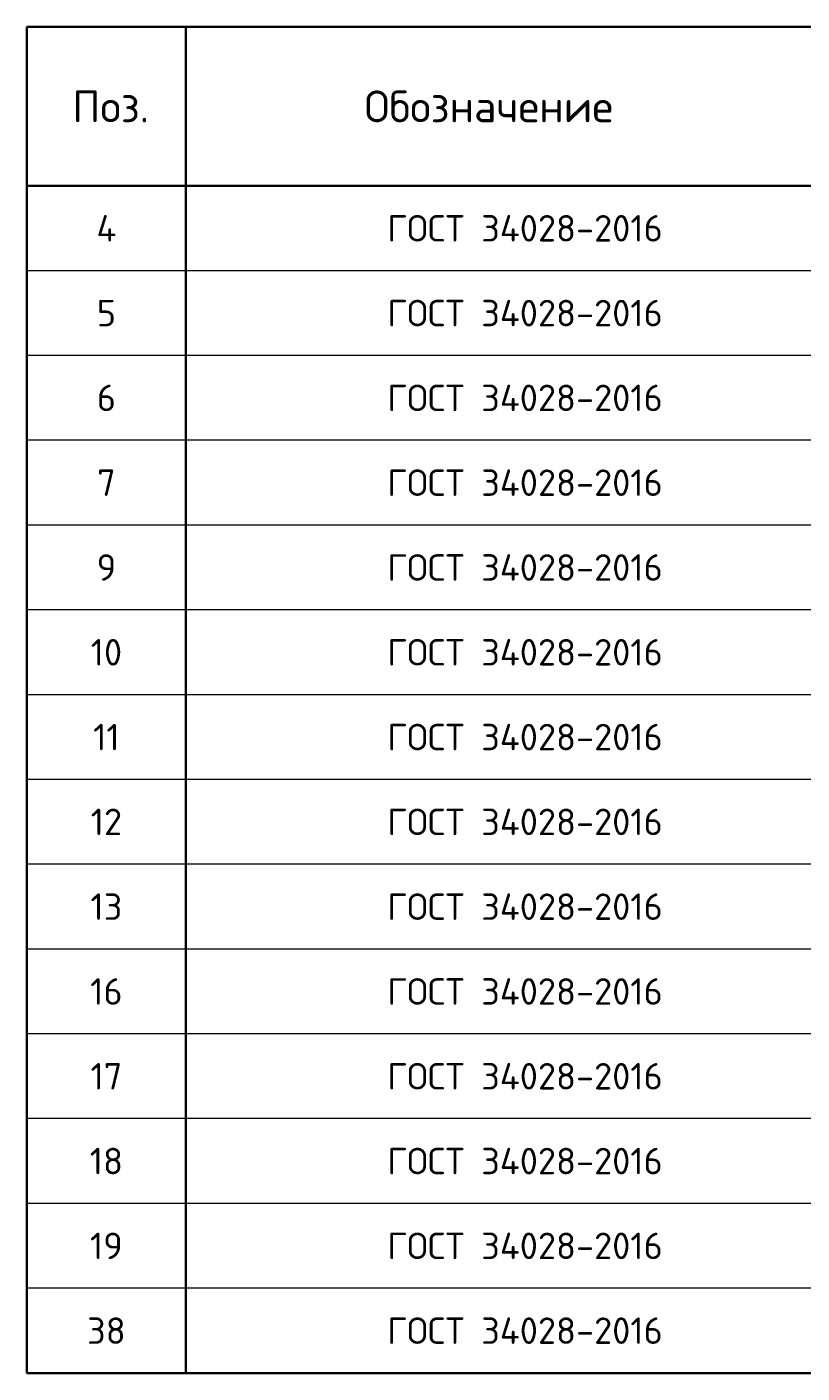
# Model space of a CAD drawing. Header units: millimetres. Extents: x 72601 to 81992, y 7256 to 14321.
# Tile 1 of 9: x 72601 to 74063, y 7677 to 10217. Entities that reach past the tile are written whole.
import ezdxf

# ---------------------------------------------------------------- set-up
doc = ezdxf.new("R2010")
doc.units = ezdxf.units.MM
doc.layers.add('Standard', color=7, linetype='Continuous', lineweight=25)
doc.styles.add('ISOCPEUR', font='ISOCPEUR')

msp = doc.modelspace()

# ---------------------------------------------------------------- linework, layer by layer
at = {"layer": 'Standard', "color": 7, "linetype": 'Continuous', "lineweight": 35, "transparency": 33554687}
for p, q in [((76300.8, 10217.5), (72600.8, 10217.5)), ((72600.8, 10217.5), (72600.8, 9917.5)), ((72900.8, 10217.5), (72900.8, 9917.5)), ((76300.8, 9917.5), (72600.8, 9917.5)), ((72600.8, 9917.5), (72600.8, 9757.5)), ((72900.8, 9917.5), (72900.8, 9757.5)), ((72600.8, 9757.5), (72600.8, 9597.5)), ((72900.8, 9757.5), (72900.8, 9597.5)), ((72600.8, 9597.5), (72600.8, 9437.5)), ((72900.8, 9597.5), (72900.8, 9437.5)), ((72600.8, 9437.5), (72600.8, 9277.5)), ((72900.8, 9437.5), (72900.8, 9277.5)), ((72600.8, 9277.5), (72600.8, 9117.5)), ((72900.8, 9277.5), (72900.8, 9117.5)), ((72600.8, 9117.5), (72600.8, 8957.5)), ((72900.8, 9117.5), (72900.8, 8957.5)), ((72600.8, 8957.5), (72600.8, 8797.5)), ((72900.8, 8957.5), (72900.8, 8797.5)), ((72600.8, 8797.5), (72600.8, 8637.5)), ((72900.8, 8797.5), (72900.8, 8637.5)), ((72600.8, 8637.5), (72600.8, 8477.5)), ((72900.8, 8637.5), (72900.8, 8477.5)), ((72600.8, 8477.5), (72600.8, 8317.5)), ((72900.8, 8477.5), (72900.8, 8317.5)), ((72600.8, 8317.5), (72600.8, 8157.5)), ((72900.8, 8317.5), (72900.8, 8157.5)), ((72600.8, 8157.5), (72600.8, 7997.5)), ((72900.8, 8157.5), (72900.8, 7997.5)), ((72600.8, 7997.5), (72600.8, 7837.5)), ((72900.8, 7997.5), (72900.8, 7837.5)), ((72600.8, 7837.5), (72600.8, 7677.5)), ((72900.8, 7837.5), (72900.8, 7677.5)), ((72600.8, 7677.5), (76300.8, 7677.5))]:
    msp.add_line(p, q, dxfattribs=at)
at = {"layer": 'Standard', "color": 7, "linetype": 'Continuous', "lineweight": 13, "transparency": 33554687}
for p, q in [((76300.8, 9757.5), (72600.8, 9757.5)), ((76300.8, 9597.5), (72600.8, 9597.5)), ((76300.8, 9437.5), (72600.8, 9437.5)), ((76300.8, 9277.5), (72600.8, 9277.5)), ((76300.8, 9117.5), (72600.8, 9117.5)), ((76300.8, 8957.5), (72600.8, 8957.5)), ((76300.8, 8797.5), (72600.8, 8797.5)), ((76300.8, 8637.5), (72600.8, 8637.5)), ((76300.8, 8477.5), (72600.8, 8477.5)), ((76300.8, 8317.5), (72600.8, 8317.5)), ((76300.8, 8157.5), (72600.8, 8157.5)), ((76300.8, 7997.5), (72600.8, 7997.5)), ((76300.8, 7837.5), (72600.8, 7837.5)), ((76300.8, 7677.5), (72600.8, 7677.5))]:
    msp.add_line(p, q, dxfattribs=at)

# ---------------------------------------------------------------- texts
at = {"layer": 'Standard', "color": 7, "linetype": 'Continuous', "lineweight": 35, "transparency": 33554687, "style": 'ISOCPEUR'}
for s, insert, char_height, width, attachment_point in [('\\A1;{\\fISOCPEUR|i0|b0;\\H60.000000;\\W1.000000;\\C7;Поз.}\\P', (72758.9, 10067.5), 12, 174.736, 5), ('\\A1;{\\fISOCPEUR|i0|b0;\\H60.000000;\\W1.000000;\\C7;Обозначение}\\P', (73472.4, 10067.5), 12, 500.255, 5), ('\\A1;{\\fISOCPEUR|i0|b0;\\H50.000000;\\W1.000000;\\C7;ГОСТ 34028-2016}\\P', (73280.8, 9837.5), 10, 549.083, 4), ('\\A1;{\\fISOCPEUR|i0|b0;\\H50.000000;\\W1.000000;\\C7;4}\\P', (72750.8, 9837.5), 10, 60, 5), ('\\A1;{\\fISOCPEUR|i0|b0;\\H50.000000;\\W1.000000;\\C7;ГОСТ 34028-2016}\\P', (73280.8, 9677.5), 10, 549.083, 4), ('\\A1;{\\fISOCPEUR|i0|b0;\\H50.000000;\\W1.000000;\\C7;5}\\P', (72750.8, 9677.5), 10, 54.444, 5), ('\\A1;{\\fISOCPEUR|i0|b0;\\H50.000000;\\W1.000000;\\C7;ГОСТ 34028-2016}\\P', (73280.8, 9517.5), 10, 549.083, 4), ('\\A1;{\\fISOCPEUR|i0|b0;\\H50.000000;\\W1.000000;\\C7;6}\\P', (72750.8, 9517.5), 10, 54.444, 5), ('\\A1;{\\fISOCPEUR|i0|b0;\\H50.000000;\\W1.000000;\\C7;ГОСТ 34028-2016}\\P', (73280.8, 9357.5), 10, 549.083, 4), ('\\A1;{\\fISOCPEUR|i0|b0;\\H50.000000;\\W1.000000;\\C7;7}\\P', (72750.8, 9357.5), 10, 54.444, 5), ('\\A1;{\\fISOCPEUR|i0|b0;\\H50.000000;\\W1.000000;\\C7;ГОСТ 34028-2016}\\P', (73280.8, 9197.5), 10, 549.083, 4), ('\\A1;{\\fISOCPEUR|i0|b0;\\H50.000000;\\W1.000000;\\C7;9}\\P', (72750.8, 9197.5), 10, 54.444, 5), ('\\A1;{\\fISOCPEUR|i0|b0;\\H50.000000;\\W1.000000;\\C7;ГОСТ 34028-2016}\\P', (73280.8, 9037.5), 10, 549.083, 4), ('\\A1;{\\fISOCPEUR|i0|b0;\\H50.000000;\\W1.000000;\\C7;10}\\P', (72750.8, 9037.5), 10, 78.75, 5), ('\\A1;{\\fISOCPEUR|i0|b0;\\H50.000000;\\W1.000000;\\C7;ГОСТ 34028-2016}\\P', (73280.8, 8877.5), 10, 549.083, 4), ('\\A1;{\\fISOCPEUR|i0|b0;\\H50.000000;\\W1.000000;\\C7;11}\\P', (72750.8, 8877.5), 10, 65.625, 5), ('\\A1;{\\fISOCPEUR|i0|b0;\\H50.000000;\\W1.000000;\\C7;ГОСТ 34028-2016}\\P', (73280.8, 8717.5), 10, 549.083, 4), ('\\A1;{\\fISOCPEUR|i0|b0;\\H50.000000;\\W1.000000;\\C7;12}\\P', (72750.8, 8717.5), 10, 78.75, 5), ('\\A1;{\\fISOCPEUR|i0|b0;\\H50.000000;\\W1.000000;\\C7;ГОСТ 34028-2016}\\P', (73280.8, 8557.5), 10, 549.083, 4), ('\\A1;{\\fISOCPEUR|i0|b0;\\H50.000000;\\W1.000000;\\C7;13}\\P', (72750.8, 8557.5), 10, 78.75, 5), ('\\A1;{\\fISOCPEUR|i0|b0;\\H50.000000;\\W1.000000;\\C7;ГОСТ 34028-2016}\\P', (73280.8, 8397.5), 10, 549.083, 4), ('\\A1;{\\fISOCPEUR|i0|b0;\\H50.000000;\\W1.000000;\\C7;16}\\P', (72750.8, 8397.5), 10, 78.75, 5), ('\\A1;{\\fISOCPEUR|i0|b0;\\H50.000000;\\W1.000000;\\C7;ГОСТ 34028-2016}\\P', (73280.8, 8237.5), 10, 549.083, 4), ('\\A1;{\\fISOCPEUR|i0|b0;\\H50.000000;\\W1.000000;\\C7;17}\\P', (72750.8, 8237.5), 10, 78.75, 5), ('\\A1;{\\fISOCPEUR|i0|b0;\\H50.000000;\\W1.000000;\\C7;ГОСТ 34028-2016}\\P', (73280.8, 8077.5), 10, 549.083, 4), ('\\A1;{\\fISOCPEUR|i0|b0;\\H50.000000;\\W1.000000;\\C7;18}\\P', (72750.8, 8077.5), 10, 78.75, 5), ('\\A1;{\\fISOCPEUR|i0|b0;\\H50.000000;\\W1.000000;\\C7;ГОСТ 34028-2016}\\P', (73280.8, 7917.5), 10, 549.083, 4), ('\\A1;{\\fISOCPEUR|i0|b0;\\H50.000000;\\W1.000000;\\C7;19}\\P', (72750.8, 7917.5), 10, 78.75, 5), ('\\A1;{\\fISOCPEUR|i0|b0;\\H50.000000;\\W1.000000;\\C7;ГОСТ 34028-2016}\\P', (73280.8, 7757.5), 10, 549.083, 4), ('\\A1;{\\fISOCPEUR|i0|b0;\\H50.000000;\\W1.000000;\\C7;38}\\P', (72750.8, 7757.5), 10, 91.875, 5)]:
    msp.add_mtext(s, dxfattribs=dict(at, insert=insert, char_height=char_height, width=width, attachment_point=attachment_point))

doc.saveas('drawing.dxf')
